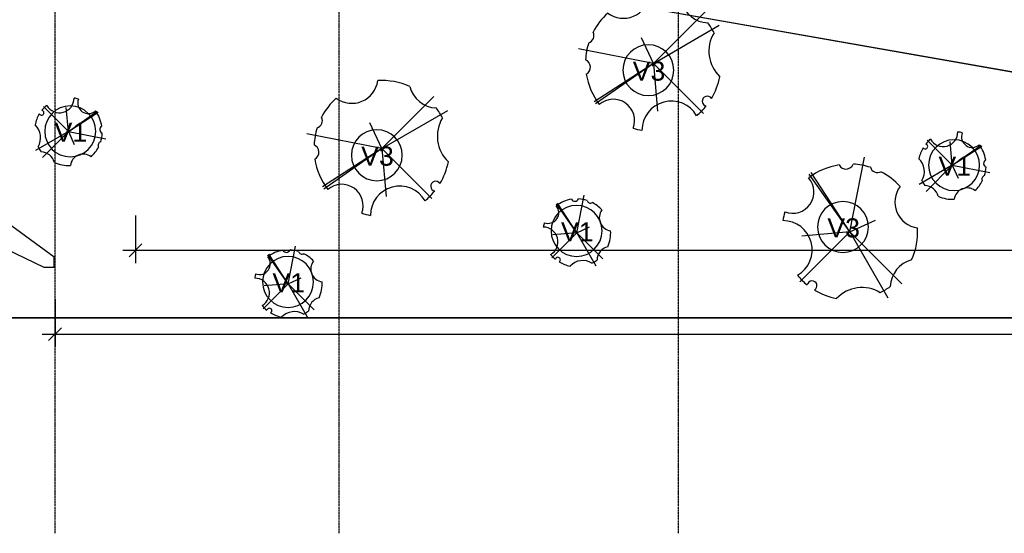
# Model space of a CAD drawing. Extents: x 109676 to 150640, y -94043 to -57043.
# Tile 4 of 39: x 120973 to 126775, y -80610 to -77584. Entities that reach past the tile are written whole.
import ezdxf

# ---------------------------------------------------------------- set-up
doc = ezdxf.new("R2010")
doc.units = 0
doc.linetypes.add('_TRAÇO_-_PONTO', pattern=[16, 12, -2, 0, -2])
doc.layers.get('0').update_dxf_attribs({"linetype": 'CONTINUOUS'})
doc.layers.get('DEFPOINTS').update_dxf_attribs({"linetype": 'CONTINUOUS'})
for name, color, linetype in [('A-ANNO-DIMS', 1, 'CONTINUOUS'), ('C-TOPO', 2, 'CONTINUOUS'), ('C-TOPO-MAJR', 2, 'CONTINUOUS'), ('L-PLNT-BEDS', 3, 'CONTINUOUS'), ('L-PLNT-IDEN', 3, 'CONTINUOUS'), ('S-GRID', 1, 'CONTINUOUS')]:
    doc.layers.add(name, color=color, linetype=linetype)
doc.styles.add('ARIAL', font='arial.ttf', dxfattribs={"height": 112.5})
doc.styles.add('ARIAL_NARROW_2', font='ARIALN.TTF', dxfattribs={"height": 150})
doc.dimstyles.new('DIAGONAL_-_2_0MM_ARIAL', dxfattribs={"dimscale": 304.8, "dimtxt": 153.514646, "dimasz": 0.246063, "dimexe": 0.246063, "dimexo": 0.0625, "dimgap": 0.036909, "dimtad": 1, "dimlfac": 0.001, "dimrnd": 0.01, "dimzin": 0, "dimtxsty": 'ARIAL_NARROW_2', "dimblk1": 'OBLIQUE', "dimblk2": 'OBLIQUE', "dimsah": 1, "dimcen": 0.09, "dimdle": 0.246063, "dimazin": 3, "dimtfac": 1, "dimtdec": 4, "dimtix": 1, "dimtmove": 0, "dimatfit": 3, "dimtvp": 1, "dimtolj": 1, "dimtzin": 0})
doc.dimstyles.new('DIAGONAL_-_2_5MM_ARIAL_3', dxfattribs={"dimscale": 304.8, "dimtxt": 153.514646, "dimasz": 0.246063, "dimexe": 0.590551, "dimexo": 0.369094, "dimgap": 0.246063, "dimtad": 1, "dimlfac": 0.001, "dimrnd": 0.01, "dimzin": 0, "dimtxsty": 'ARIAL_NARROW_2', "dimblk1": 'OBLIQUE', "dimblk2": 'OBLIQUE', "dimsah": 1, "dimcen": 0.09, "dimdle": 0.590551, "dimazin": 3, "dimtfac": 1, "dimtdec": 4, "dimtix": 1, "dimtmove": 0, "dimatfit": 3, "dimtvp": 1, "dimtolj": 1, "dimtzin": 0})

# ---------------------------------------------------------------- blocks, each defined once
blk = doc.blocks.new('RPC_VEGETAÇÃO_-_TROPICAL_-')
at = {"layer": 'L-PLNT-BEDS'}
for q in [(-224.2, 381.3), (-306.3, 299.2), (294.8, 287.4), (282.4, 17.5), (-150.9, -77.6), (-85.7, -448.9), (227.2, -356.9), (239.1, -348.5)]:
    blk.add_line((0.1, -7.2), q, dxfattribs=at)
for centre, radius, start, end in [((0.1, -7.2), 400, 116.66959, 126.64874), ((-71.8, 525.6), 205.7, 238.46574, 316.91228), ((0.1, -7.2), 400, 58.80801, 78.70842), ((-406.9, 320.2), 168.4, 284.57613, 357.80784), ((222.4, 310.2), 29, 121.29669, 348.70331), ((0.1, -7.2), 400, 39.64798, 51.19199), ((394.4, 98.4), 172.7, 119.9838, 270.0162), ((0.1, -7.2), 400, 155.73523, 183.40242), ((-420, -183.8), 154.3, 323.3668, 82.22601), ((0.1, -7.2), 400, 342.74241, 350.35202), ((337, -243.1), 125.6, 68.9276, 221.0724), ((0.1, -7.2), 400, 222.19039, 242.62092), ((0.1, -7.2), 400, 279.00579, 307.25759), ((-163.4, -401.5), 44.1, 17.36476, 117.58763), ((0.1, -7.2), 400, 252.33148, 266.99421), ((22, -424.1), 46.2, 28.15183, 157.84817)]:
    blk.add_arc(centre, radius, start, end, dxfattribs=at)
blk = doc.blocks.new('RPC_VEGETAÇÃO_-_TROPICAL_0')
at = {"layer": 'L-PLNT-BEDS'}
for q in [(-112.1, 190.7), (-153.1, 149.6), (147.4, 143.7), (141.2, 8.7), (-75.5, -38.8), (-42.9, -224.5), (113.6, -178.4), (119.6, -174.3)]:
    blk.add_line((0.1, -3.6), q, dxfattribs=at)
for centre, radius, start, end in [((0.1, -3.6), 200, 116.66959, 126.64874), ((-35.9, 262.8), 102.9, 238.46574, 316.91228), ((0.1, -3.6), 200, 58.80801, 78.70842), ((-203.5, 160.1), 84.2, 284.57613, 357.80784), ((111.2, 155.1), 14.5, 121.29669, 348.70331), ((197.2, 49.2), 86.3, 119.9838, 270.0162), ((0.1, -3.6), 200, 39.64798, 51.19199), ((0.1, -3.6), 200, 155.73523, 183.40242), ((-210, -91.9), 77.1, 323.3668, 82.22601), ((0.1, -3.6), 200, 342.74241, 350.35202), ((168.5, -121.5), 62.8, 68.9276, 221.0724), ((0.1, -3.6), 200, 222.19039, 242.62092), ((0.1, -3.6), 200, 279.00579, 307.25759), ((-81.7, -200.8), 22.1, 17.36476, 117.58763), ((0.1, -3.6), 200, 252.33148, 266.99421), ((11, -212), 23.1, 28.15183, 157.84817)]:
    blk.add_arc(centre, radius, start, end, dxfattribs=at)
blk = doc.blocks.new('TAG_-_VEGETAÇÃO_-_MARCA_DE')
at = {"layer": 'L-PLNT-IDEN'}
for start, end in [(360, 180), (180, 360)]:
    blk.add_arc((0, 0), 2, start, end, dxfattribs=at)
blk = doc.blocks.new('_OBLIQUE')
at = {"color": 0, "linetype": 'BYBLOCK'}
blk.add_line((-0.5, -0.5), (0.5, 0.5), dxfattribs=at)
blk = doc.blocks.new('*D105')
at = {"layer": 'A-ANNO-DIMS', "color": 0}
for p, q in [((140237.8, -75543), (141079.3, -75543)), ((140320.9, -78917.8), (140777, -78998.2))]:
    blk.add_line(p, q, dxfattribs=at)
blk.add_arc((121181.5, -75543), 19717.7, 350, 360, dxfattribs=at)
at = {"layer": 'DEFPOINTS', "color": 0}
for p in [(121181.5, -75543), (140125.3, -75543), (140765.9, -77832.1), (140210.1, -78898.3)]:
    blk.add_point(p, dxfattribs=at)
at = {"layer": 'A-ANNO-DIMS', "color": 0, "xscale": 75, "yscale": 75, "zscale": 75}
for p, rotation in [((140899.3, -75543), 89.99999999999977), ((140599.7, -78967), 259.9999999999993)]:
    blk.add_blockref('_OBLIQUE', p, dxfattribs=dict(at, rotation=rotation))
at = {"layer": 'A-ANNO-DIMS', "color": 0, "insert": (140673.2, -77248.3), "char_height": 150, "width": 327.498, "attachment_point": 5, "rotation": 85, "style": 'ARIAL_NARROW_2'}
blk.add_mtext('\\A1;10°', dxfattribs=at)
blk = doc.blocks.new('*D111')
at = {"layer": 'A-ANNO-DIMS', "color": 0}
for p, q in [((121181.5, -79231.1), (121181.5, -79512.1)), ((139619.9, -79231.1), (139619.9, -79512.1)), ((121106.5, -79437.1), (139694.9, -79437.1))]:
    blk.add_line(p, q, dxfattribs=at)
at = {"layer": 'DEFPOINTS', "color": 0}
for p in [(121181.5, -79212.1), (139619.9, -79212.1), (139619.9, -79437.1)]:
    blk.add_point(p, dxfattribs=at)
at = {"layer": 'A-ANNO-DIMS', "color": 0, "xscale": 75, "yscale": 75, "zscale": 75, "rotation": 180}
blk.add_blockref('_OBLIQUE', (121181.5, -79437.1), dxfattribs=at)
at = {"layer": 'A-ANNO-DIMS', "color": 0, "xscale": 75, "yscale": 75, "zscale": 75}
blk.add_blockref('_OBLIQUE', (139619.9, -79437.1), dxfattribs=at)
at = {"layer": 'A-ANNO-DIMS', "color": 0, "insert": (130400.7, -79349.2), "char_height": 150, "width": 513.936, "attachment_point": 5, "style": 'ARIAL_NARROW_2'}
blk.add_mtext('\\A1;18.44', dxfattribs=at)
blk = doc.blocks.new('*D117')
at = {"layer": 'A-ANNO-DIMS', "color": 0}
for p, q in [((134855.6, -78557.7), (134855.6, -79018.3)), ((121655.6, -78737.3), (121655.6, -79018.3)), ((134930.6, -78943.3), (121580.6, -78943.3))]:
    blk.add_line(p, q, dxfattribs=at)
at = {"layer": 'DEFPOINTS', "color": 0}
for p in [(134855.6, -78538.6), (121655.6, -78718.3), (121655.6, -78943.3)]:
    blk.add_point(p, dxfattribs=at)
at = {"layer": 'A-ANNO-DIMS', "color": 0, "xscale": 75, "yscale": 75, "zscale": 75, "rotation": 180}
blk.add_blockref('_OBLIQUE', (121655.6, -78943.3), dxfattribs=at)
at = {"layer": 'A-ANNO-DIMS', "color": 0, "xscale": 75, "yscale": 75, "zscale": 75}
blk.add_blockref('_OBLIQUE', (134855.6, -78943.3), dxfattribs=at)
at = {"layer": 'A-ANNO-DIMS', "color": 0, "insert": (128255.6, -78855.5), "char_height": 150, "width": 513.936, "attachment_point": 5, "style": 'ARIAL_NARROW_2'}
blk.add_mtext('\\A1;13.20', dxfattribs=at)

msp = doc.modelspace()

# ---------------------------------------------------------------- linework, layer by layer
at = {"layer": 'C-TOPO'}
for p, q in [((122681.933, -77162.611, -671.613), (127096.845, -77941.075, -671.613)), ((127096.845, -77941.075, -671.613), (122681.933, -77162.611, -671.613)), ((121566.904, -79341.734, -671.613), (118812.774, -79341.734, -671.613)), ((118812.774, -79341.734, -671.613), (121566.904, -79341.734, -671.613)), ((121625.71, -79341.734, -671.613), (121566.904, -79341.734, -671.613)), ((121566.904, -79341.734, -671.613), (121625.71, -79341.734, -671.613)), ((135040.379, -79341.734, -671.613), (121625.71, -79341.734, -671.613)), ((121625.71, -79341.734, -671.613), (135040.379, -79341.734, -671.613))]:
    msp.add_line(p, q, dxfattribs=at)
at = {"layer": 'C-TOPO-MAJR'}
msp.add_polyline3d([(117720.207, -77701.97, -1000), (118176.483, -77625.904, -1000), (121116.015, -79043.026, -1000), (121176.015, -79043.026, -1000), (121176.015, -78983.026, -1000), (118487.364, -77013.211, -1000), (118695.838, -76647.561, -1000), (119623.92, -75838.468, -1000), (119650.25, -75689.145, -1000)], dxfattribs=at)
at = {"layer": 'S-GRID', "linetype": '_TRAÇO_-_PONTO'}
for p, q in [((121181.547, -80610.15, -671.613), (121181.547, -70898.098, -671.613)), ((122855.584, -80610.15, -671.613), (122855.584, -70898.098, -671.613)), ((124855.584, -80610.15, -671.613), (124855.584, -70898.098, -671.613))]:
    msp.add_line(p, q, dxfattribs=at)

# ---------------------------------------------------------------- block references
at = {"layer": 'L-PLNT-BEDS'}
for name, p, rotation in [('RPC_VEGETAÇÃO_-_TROPICAL_-', (124714.321, -77841.745, -671.613), 269.9999999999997), ('RPC_VEGETAÇÃO_-_TROPICAL_-', (123114.363, -78342.713, -671.613), 269.9999999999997), ('RPC_VEGETAÇÃO_-_TROPICAL_0', (121256.504, -78243.423, -671.613), 89.9999999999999), ('RPC_VEGETAÇÃO_-_TROPICAL_0', (126464.285, -78442.472, -671.613), 89.9999999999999), ('RPC_VEGETAÇÃO_-_TROPICAL_-', (125864.558, -78842.259, -671.613), 180), ('RPC_VEGETAÇÃO_-_TROPICAL_0', (124255.747, -78843.311, -671.613), 180), ('RPC_VEGETAÇÃO_-_TROPICAL_0', (122555.8, -79144.045, -671.613), 180)]:
    msp.add_blockref(name, p, dxfattribs=dict(at, rotation=rotation))
at = {"layer": 'L-PLNT-IDEN', "xscale": 74.99999999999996, "yscale": 74.99999999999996, "zscale": 74.99999999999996}
for p in [(124677.649, -77881.801, -671.613), (121271.221, -78242.263, -671.613), (123077.692, -78382.77, -671.613), (126479.002, -78441.313, -671.613), (125824.501, -78805.588, -671.613), (124254.588, -78828.593, -671.613), (122554.64, -79129.327, -671.613)]:
    msp.add_blockref('TAG_-_VEGETAÇÃO_-_MARCA_DE', p, dxfattribs=at)

# ---------------------------------------------------------------- texts
at = {"layer": 'L-PLNT-IDEN', "char_height": 112.5, "width": 234.49359, "attachment_point": 1, "style": 'ARIAL'}
for s, insert in [('V3', (124585.439, -77830.924, -671.613)), ('V1', (121179.011, -78191.386, -671.613)), ('V3', (122985.482, -78331.893, -671.613)), ('V1', (126386.792, -78390.436, -671.613)), ('V1', (124162.377, -78777.716, -671.613)), ('V3', (125732.291, -78754.711, -671.613)), ('V1', (122462.43, -79078.45, -671.613))]:
    msp.add_mtext(s, dxfattribs=dict(at, insert=insert))

# ---------------------------------------------------------------- dimensions: what is measured, and where the dimension line sits
at = {"layer": 'A-ANNO-DIMS'}
dim = msp.add_angular_dim_3p(base=(140765.944, -77832.113, -671.613), center=(121181.547, -75543.026, -671.613), p1=(140210.123, -78898.277, -671.613), p2=(140125.295, -75543.026, -671.613), dimstyle='DIAGONAL_-_2_5MM_ARIAL_3', override={"dimdec": 0, "dimpost": '<>', "dimfxl": 3356.323517}, dxfattribs=at)
dim.commit()
dim.dimension.update_dxf_attribs({"geometry": '*D105', "text_midpoint": (140673.227, -77248.327, -671.613)})
for base, p1, p2, override, picture, middle in [((121655.584, -78943.296, -671.613), (134855.584, -78538.631, -671.613), (121655.584, -78718.296, -671.613), {"dimpost": '<>', "dimfxl": 13201.222656}, '*D117', (128255.584, -78855.46, -671.613)), ((139619.938, -79437.056, -671.613), (121181.547, -79212.056, -671.613), (139619.938, -79212.056, -671.613), {"dimpost": '<>', "dimfxl": 18438.390692}, '*D111', (130400.742, -79349.22, -671.613))]:
    dim = msp.add_linear_dim(base=base, p1=p1, p2=p2, dimstyle='DIAGONAL_-_2_0MM_ARIAL', override=override, dxfattribs=at)
    dim.commit()
    dim.dimension.update_dxf_attribs({"geometry": picture, "text_midpoint": middle})

doc.saveas('drawing.dxf')
